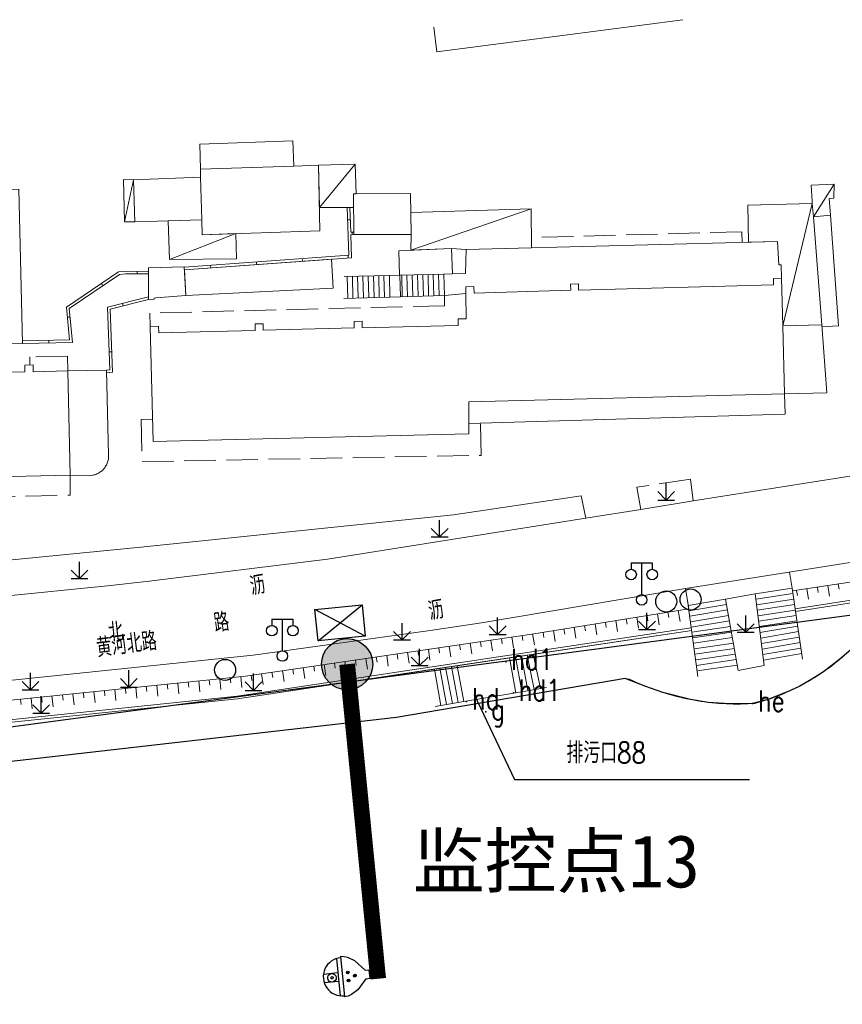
# Model space of a CAD drawing. Extents: x 39527407 to 39530665, y 3786466 to 3790957.
# Tile 91 of 113: x 39528749 to 39528827, y 3790255 to 3790349. Entities that reach past the tile are written whole.
import ezdxf
from ezdxf.enums import TextEntityAlignment as Align

# ---------------------------------------------------------------- set-up
doc = ezdxf.new("R2010")
doc.units = 0
doc.header["$PDSIZE"] = 0.2
doc.linetypes.add('X0', pattern=[4, 3, -1])
doc.layers.get('0').update_dxf_attribs({"linetype": 'CONTINUOUS'})
for name, color, linetype in [('04-安保监控', 4, 'CONTINUOUS'), ('DLSS', 4, 'CONTINUOUS'), ('JCDL_DMX_F', 30, 'CONTINUOUS'), ('JCDL_JMDD_F', 231, 'CONTINUOUS'), ('JCDL_JMDX_F', 231, 'CONTINUOUS'), ('JCDL_JT_ZJ', 100, 'CONTINUOUS'), ('JCDL_JTD_F', 100, 'CONTINUOUS'), ('JCDL_SXX_F', 5, 'CONTINUOUS'), ('JMD', 6, 'CONTINUOUS'), ('SXSS', 5, 'CONTINUOUS'), ('ZBTZ', 3, 'CONTINUOUS'), ('zdh', 7, 'CONTINUOUS'), ('水面监控', 7, 'CONTINUOUS')]:
    doc.layers.add(name, color=color, linetype=linetype)
for name, color, linetype, lineweight in [('JCDL_JMDX', 1, 'CONTINUOUS', 0), ('JCDL_SXX', 5, 'CONTINUOUS', 0), ('JCDL_ZBX', 3, 'CONTINUOUS', 0), ('JCDL_ZBX_F', 7, 'CONTINUOUS', 0), ('TEXTL_ZJ', 7, 'CONTINUOUS', 0)]:
    doc.layers.add(name, color=color, linetype=linetype, lineweight=lineweight)
doc.styles.add('HT', font='simhei.ttf')
doc.styles.add('HZ', font='rs', dxfattribs={"width": 0.8, "bigfont": 'hztxt'})
doc.linetypes.add('10422', pattern='A,2,[150,AAA.SHX,S=1,R=0,X=0,Y=1],2,[177,AAA.SHX,S=1,R=0,X=0,Y=0.8],1e-09', length=4)
doc.linetypes.add('X35', pattern='A,2,[150,AAA.SHX,S=1,R=0,X=0,Y=1],2,[177,AAA.SHX,S=1,R=0,X=0,Y=0.8],1e-09', length=4)
doc.linetypes.add('X67', pattern='A,1,[150,symbolx.shx,S=1,R=0,X=0,Y=1],2,[153,symbolx.shx,S=1,R=0,X=0,Y=0.8],2,[145,symbolx.shx,S=1,R=0,X=0,Y=0],0,[150,symbolx.shx,S=1,R=0,X=0,Y=1],2,[153,symbolx.shx,S=1,R=0,X=0,Y=0.8],2,[150,symbolx.shx,S=1,R=0,X=0,Y=1],0.5,-0.5,[146,symbolx.shx,S=1,R=0,X=0,Y=0],-0.5,0.5,[153,symbolx.shx,S=1,R=0,X=0,Y=0.8],1', length=12)

# ---------------------------------------------------------------- blocks, each defined once
blk = doc.blocks.new('5820000')
at = {"color": 0, "linetype": 'Continuous'}
blk.add_circle((0, 0), 1, dxfattribs=at)
blk = doc.blocks.new('9530003')
at = {"color": 0}
for p, q in [((0, 0), (0, 1.6)), ((-0.8, 0), (0.8, 0))]:
    blk.add_line(p, q, dxfattribs=at)
at = {"color": 0, "linetype": 'Continuous'}
for points in [[(0, 0), (-0.8, 0.8)], [(0, 0), (0.8, 0.8)]]:
    blk.add_lwpolyline(points, dxfattribs=at)
blk = doc.blocks.new('3521000')
at = {"color": 0}
for p, q in [((-1, 3.5), (1, 3.5)), ((0, 0.5), (0, 3.5))]:
    blk.add_line(p, q, dxfattribs=at)
at = {"color": 0, "linetype": 'Continuous', "flags": 128}
for points in [[(-1, 3.5), (-1, 2.9)], [(1, 3.5), (1, 2.9)]]:
    blk.add_lwpolyline(points, dxfattribs=at)
at = {"color": 0}
for centre in [(-1, 2.4), (1, 2.4), (0, 0)]:
    blk.add_circle(centre, 0.5, dxfattribs=at)
blk = doc.blocks.new('A$C645879D4')
at = {"layer": '04-安保监控'}
h = blk.add_hatch(color=256, dxfattribs=at)
edge = h.paths.add_edge_path()
edge.add_arc((404, 404), 404, 0, 360)
blk.add_circle((404, 404), 404, dxfattribs=at)
blk = doc.blocks.new('A$C2CD672AE')
at = {"layer": '04-安保监控', "color": 6}
for p, q in [((3.16, 8.38), (1.14, 6.57)), ((3.16, 8.38), (3.16, 9.15)), ((3.16, 9.15), (4.84, 9.15)), ((4.84, 8.38), (4.84, 9.15)), ((4.84, 8.38), (6.85, 6.57)), ((1.14, 6.57), (0.34, 5.24)), ((6.85, 6.57), (7.66, 5.24)), ((0.1, 4.53), (0, 3.79)), ((0.34, 5.24), (0.1, 4.53)), ((7.66, 5.24), (7.9, 4.53)), ((7.9, 4.53), (8, 3.79)), ((0, 3.79), (8, 3.79)), ((0.31, 2.95), (7.69, 2.95)), ((3.16, 2.95), (3.16, 0.09)), ((4.84, 2.95), (4.84, 0.09))]:
    blk.add_line(p, q, dxfattribs=at)
for centre, major_axis, start_param, end_param in [((4.02, 6.27), (0.188, 0.188), 3.141593, 9.424778), ((3.26, 4.93), (0.188, 0.188), 6.28318530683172, 12.5663706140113), ((4.85, 4.94), (0.188, 0.188), 3.141593, 9.424778), ((4, 3.79), (2.68, 2.68), 2.356194, 5.497787), ((4, 1.71), (0.595, 0.595), 5.497787, 11.780972), ((4, 1.71), (0.161, 0.161), 5.497787, 11.780972)]:
    blk.add_ellipse(centre, major_axis=major_axis, ratio=1, start_param=start_param, end_param=end_param, dxfattribs=at)
for points in [[(3.79, 6.4), (4.25, 6.4), (3.76, 6.27), (4.29, 6.27)], [(3.79, 6.13), (4.25, 6.14), (3.76, 6.27), (4.29, 6.27)], [(3.89, 6.5), (4.16, 6.5), (3.79, 6.4), (4.25, 6.4)], [(3.89, 6.04), (4.16, 6.04), (3.79, 6.13), (4.25, 6.14)], [(4.02, 6.53), (4.02, 6.53), (3.89, 6.5), (4.16, 6.5)], [(4.02, 6), (4.02, 6), (3.89, 6.04), (4.16, 6.04)], [(3.03, 5.07), (3.49, 5.07), (2.99, 4.93), (3.52, 4.93)], [(3.03, 4.8), (3.49, 4.8), (2.99, 4.93), (3.52, 4.93)], [(3.12, 5.16), (3.39, 5.16), (3.03, 5.07), (3.49, 5.07)], [(3.12, 4.7), (3.39, 4.7), (3.03, 4.8), (3.49, 4.8)], [(3.26, 5.2), (3.26, 5.2), (3.12, 5.16), (3.39, 5.16)], [(3.26, 4.67), (3.26, 4.67), (3.12, 4.7), (3.39, 4.7)], [(4.62, 5.07), (5.08, 5.07), (4.59, 4.94), (5.12, 4.94)], [(4.62, 4.8), (5.09, 4.81), (4.59, 4.94), (5.12, 4.94)], [(4.72, 5.17), (4.99, 5.17), (4.62, 5.07), (5.08, 5.07)], [(4.72, 4.71), (4.99, 4.71), (4.62, 4.8), (5.09, 4.81)], [(4.85, 5.2), (4.85, 5.2), (4.72, 5.17), (4.99, 5.17)], [(4.86, 4.67), (4.86, 4.67), (4.72, 4.71), (4.99, 4.71)]]:
    blk.add_solid(points, dxfattribs=at)
blk = doc.blocks.new('A$C30C14BCC')
at = {"layer": '04-安保监控', "color": 2}
for p, q in [((0, 600), (400, 0)), ((0, 0), (400, 600))]:
    blk.add_line(p, q, dxfattribs=at)
at = {"layer": '04-安保监控', "color": 2, "ltscale": 12}
blk.add_lwpolyline([(0, 600), (400, 600), (400, 0), (0, 0)], close=True, dxfattribs=at)

msp = doc.modelspace()

# ---------------------------------------------------------------- linework, layer by layer
at = {"linetype": 'Continuous', "elevation": -38.58, "flags": 128}
msp.add_lwpolyline([(39528544.38863, 3790262.28689), (39528589.77988, 3790266.11853), (39528708.42517, 3790276.92205), (39528716.03372, 3790277.68908), (39528728.35855, 3790278.87331), (39528943.94426, 3790307.56113), (39528994.39861, 3790313.08087), (39528996.02612, 3790313.51161), (39529138.46752, 3790282.56175), (39529165.19701, 3790281.88946)], dxfattribs=at)
at = {"layer": 'DLSS', "linetype": 'Continuous', "lineweight": 20, "elevation": -38.58}
for points in [[(39528832.843, 3790306.07341), (39528813.159, 3790302.97889), (39528808.16299, 3790302.16789), (39528802.959, 3790301.32589), (39528778.43, 3790297.43689), (39528761.533, 3790295.37089), (39528757.57799, 3790294.92389), (39528737.37, 3790292.88289), (39528714.68499, 3790290.8169), (39528706.525, 3790290.10689), (39528678.411, 3790287.81789), (39528666.28211, 3790286.7475), (39528655.114, 3790285.76189), (39528597.8, 3790281.13689), (39528585.538, 3790280.1349), (39528582.843, 3790279.92022)], [(39528832.843, 3790297.87932), (39528812.40915, 3790294.65688), (39528793.044, 3790291.4149), (39528788.18399, 3790290.6689), (39528771.38199, 3790288.3329), (39528735.392, 3790284.59289), (39528717.644, 3790282.94989), (39528675.635, 3790279.43889), (39528666.76499, 3790278.6409), (39528631.35599, 3790275.49589), (39528582.843, 3790271.72567)]]:
    msp.add_lwpolyline(points, dxfattribs=at)
at = {"layer": 'JCDL_DMX_F', "color": 3, "linetype": 'X35', "lineweight": 0, "elevation": -38.58}
for points in [[(39528822.8569, 3790292.48744), (39528832.843, 3790294.02979)], [(39528788.06554, 3790286.93081), (39528813.00343, 3790290.67607)], [(39528788.06554, 3790286.93081), (39528769.915, 3790284.20489), (39528716.364, 3790278.63689), (39528667.18399, 3790273.80789), (39528616.566, 3790268.93789), (39528597.317, 3790267.3439), (39528582.843, 3790266.09571)]]:
    msp.add_lwpolyline(points, dxfattribs=at)
at = {"layer": 'JCDL_JMDX', "color": 6, "linetype": 'Continuous', "lineweight": 0, "elevation": -38.58}
for points in [[(39528777.6727, 3790330.81786), (39528781.086, 3790334.94689)], [(39528759.19464, 3790329.46718), (39528760.039, 3790333.46689)], [(39528824.5499, 3790329.95904), (39528826.52377, 3790333.03175)], [(39528780.64402, 3790328.50078), (39528780.57467, 3790330.82814)], [(39528786.36319, 3790326.77068), (39528797.76899, 3790330.69589)], [(39528821.65524, 3790319.58729), (39528824.45237, 3790331.21925)], [(39528763.448, 3790325.9029), (39528769.75415, 3790328.35454)], [(39528764.86964, 3790324.92409), (39528780.71677, 3790326.05956), (39528780.65147, 3790328.2508)], [(39528780.65147, 3790328.2508), (39528780.94805, 3790328.25189)], [(39528749.49411, 3790317.92003), (39528754.235, 3790318.0129), (39528753.925, 3790321.23489), (39528758.699, 3790324.4729), (39528759.29599, 3790324.51889)], [(39528759.29599, 3790324.51889), (39528761.45549, 3790324.53003)], [(39528784.31449, 3790324.37787), (39528780.031, 3790324.27589)], [(39528780.3648, 3790322.21821), (39528780.30593, 3790324.28243)], [(39528780.8646, 3790322.23247), (39528780.8058, 3790324.29433)], [(39528781.3644, 3790322.24672), (39528781.30566, 3790324.30623)], [(39528781.86419, 3790322.26097), (39528781.80553, 3790324.31813)], [(39528782.36399, 3790322.27523), (39528782.30539, 3790324.33003)], [(39528782.86379, 3790322.28948), (39528782.80525, 3790324.34193)], [(39528783.36358, 3790322.30373), (39528783.30512, 3790324.35383)], [(39528783.86338, 3790322.31799), (39528783.80498, 3790324.36573)], [(39528785.26239, 3790324.40028), (39528784.31449, 3790324.37787)], [(39528784.31449, 3790324.37787), (39528784.36318, 3790322.33224)], [(39528785.32137, 3790324.40184), (39528785.26239, 3790324.40028)], [(39528789.49288, 3790324.50112), (39528785.32137, 3790324.40184)], [(39528785.37, 3790322.3589), (39528785.32137, 3790324.40184)], [(39528785.54267, 3790322.36391), (39528785.48344, 3790324.40569)], [(39528786.04246, 3790322.3784), (39528785.98331, 3790324.41759)], [(39528786.54225, 3790322.3929), (39528786.48318, 3790324.42949)], [(39528787.04204, 3790322.4074), (39528786.98304, 3790324.44138)], [(39528787.54183, 3790322.4219), (39528787.48291, 3790324.45328)], [(39528788.04162, 3790322.43639), (39528787.98277, 3790324.46518)], [(39528788.54141, 3790322.45089), (39528788.48264, 3790324.47707)], [(39528789.0412, 3790322.46539), (39528788.9825, 3790324.48897)], [(39528784.36318, 3790322.33224), (39528780.003, 3790322.20789)], [(39528784.36318, 3790322.33224), (39528785.37, 3790322.3589)], [(39528789.54099, 3790322.47989), (39528785.37, 3790322.3589)], [(39528757.48507, 3790315.14332), (39528758.03599, 3790315.18389), (39528757.828, 3790321.17689), (39528761.46799, 3790322.10689)], [(39528819.08934, 3790293.64077), (39528822.60831, 3790294.17642)], [(39528819.15468, 3790293.12064), (39528822.68462, 3790293.65796)], [(39528816.30397, 3790293.14517), (39528812.74723, 3790292.54366)], [(39528816.39594, 3790292.62944), (39528812.81846, 3790292.02443)], [(39528819.22002, 3790292.60051), (39528822.76092, 3790293.1395)], [(39528819.28536, 3790292.08038), (39528822.83723, 3790292.62104)], [(39528816.48791, 3790292.11372), (39528812.88969, 3790291.5052)], [(39528816.57989, 3790291.598), (39528812.96092, 3790290.98597)], [(39528819.3507, 3790291.56025), (39528822.91354, 3790292.10258)], [(39528819.41604, 3790291.04012), (39528822.98984, 3790291.58412)], [(39528816.67815, 3790291.04704), (39528813.02493, 3790290.51942)], [(39528816.77138, 3790290.52427), (39528813.09706, 3790289.99361)], [(39528819.48546, 3790290.48751), (39528823.06223, 3790291.09232)], [(39528819.55138, 3790289.96274), (39528823.13919, 3790290.56941)], [(39528816.86461, 3790290.0015), (39528813.16919, 3790289.46779)], [(39528819.6173, 3790289.43797), (39528823.21615, 3790290.04651)], [(39528816.95784, 3790289.47873), (39528813.24133, 3790288.94197)], [(39528817.05107, 3790288.95596), (39528813.31346, 3790288.41616)], [(39528819.68322, 3790288.9132), (39528823.29311, 3790289.52361)], [(39528819.74915, 3790288.38843), (39528823.37007, 3790289.00071)], [(39528796.28689, 3790288.16551), (39528796.89389, 3790284.86947)], [(39528796.85278, 3790288.2505), (39528797.4577, 3790284.96577)], [(39528797.38857, 3790288.33097), (39528798.06569, 3790285.06961)], [(39528797.96951, 3790288.41821), (39528798.64423, 3790285.16843)], [(39528817.14431, 3790288.43319), (39528813.38559, 3790287.89034)], [(39528817.23754, 3790287.91042), (39528813.45773, 3790287.36452)], [(39528819.81507, 3790287.86366), (39528823.44703, 3790288.4778)], [(39528788.60296, 3790287.01152), (39528789.19346, 3790283.55424)], [(39528789.10701, 3790287.08721), (39528789.75087, 3790283.64945)], [(39528789.65556, 3790287.1696), (39528790.29737, 3790283.74279)], [(39528790.20411, 3790287.25198), (39528790.84387, 3790283.83613)], [(39528817.33077, 3790287.38766), (39528813.52986, 3790286.83871)]]:
    msp.add_lwpolyline(points, dxfattribs=at)
at = {"layer": 'JCDL_JMDX', "color": 6, "linetype": 'X0', "lineweight": 0, "elevation": -38.58}
for points in [[(39528817.79621, 3790327.51822), (39528817.77, 3790328.53189), (39528797.78729, 3790327.97983)], [(39528789.54099, 3790322.47989), (39528789.56299, 3790321.50689), (39528761.577, 3790320.80689), (39528761.607, 3790319.52189)], [(39528753.817, 3790315.32589), (39528753.76499, 3790316.7289), (39528750.18399, 3790316.64989), (39528750.20134, 3790315.88393)], [(39528761.84564, 3790310.73468), (39528760.749, 3790310.7049), (39528760.848, 3790306.70789), (39528793.03799, 3790307.3009), (39528792.95544, 3790310.36717)], [(39528717.80399, 3790302.66289), (39528754.029, 3790303.52989), (39528754.03399, 3790305.41089)]]:
    msp.add_lwpolyline(points, dxfattribs=at)
at = {"layer": 'JCDL_JMDX', "color": 6, "linetype": 'X67', "lineweight": 0, "elevation": -38.58}
msp.add_lwpolyline([(39528745.658, 3790277.9349), (39528784.98399, 3790282.42189), (39528806.695, 3790286.12189), (39528807.093, 3790286.06989), (39528807.39988, 3790285.92157), (39528807.70909, 3790285.77815), (39528808.02036, 3790285.63928), (39528808.33364, 3790285.50499), (39528808.64886, 3790285.37532), (39528808.96595, 3790285.25029), (39528809.28484, 3790285.12992), (39528809.60546, 3790285.01425), (39528809.92774, 3790284.90329), (39528810.25161, 3790284.79708), (39528810.57702, 3790284.69563), (39528810.90387, 3790284.59897), (39528811.23211, 3790284.50711), (39528811.56166, 3790284.42008), (39528811.89245, 3790284.3379), (39528812.22441, 3790284.26059), (39528812.518, 3790284.19689), (39528812.55747, 3790284.18815), (39528812.89156, 3790284.12061), (39528813.22661, 3790284.05797), (39528813.56253, 3790284.00027), (39528813.89927, 3790283.9475), (39528814.23675, 3790283.89967), (39528814.57489, 3790283.85681), (39528814.91363, 3790283.81891), (39528815.25288, 3790283.78599), (39528815.59258, 3790283.75805), (39528815.93265, 3790283.73509), (39528816.27303, 3790283.71714), (39528816.61363, 3790283.70418), (39528816.95438, 3790283.69622), (39528817.29522, 3790283.69326), (39528817.63606, 3790283.6953), (39528817.97684, 3790283.70235), (39528818.31747, 3790283.71439), (39528818.65789, 3790283.73144), (39528818.998, 3790283.75389), (39528819.31403, 3790283.84013), (39528819.62857, 3790283.93169), (39528819.94164, 3790284.02816), (39528820.25316, 3790284.1295), (39528820.56307, 3790284.23569), (39528820.87128, 3790284.3467), (39528821.17772, 3790284.46251), (39528821.48231, 3790284.58309), (39528821.78499, 3790284.70841), (39528822.08567, 3790284.83844), (39528822.38429, 3790284.97315), (39528822.68076, 3790285.1125), (39528822.97503, 3790285.25646), (39528823.26701, 3790285.40499), (39528823.55664, 3790285.55807), (39528823.84385, 3790285.71565), (39528824.12856, 3790285.87769), (39528824.41071, 3790286.04415), (39528824.69022, 3790286.215), (39528824.96703, 3790286.39019), (39528825.147, 3790286.50789), (39528825.24108, 3790286.56968), (39528825.51229, 3790286.75343), (39528825.7806, 3790286.94138), (39528826.04594, 3790287.13351), (39528826.30825, 3790287.32974), (39528826.56747, 3790287.53005), (39528826.82353, 3790287.73439), (39528827.07636, 3790287.94269), (39528827.32592, 3790288.15491)], dxfattribs=at)
at = {"layer": 'JCDL_JMDX_F', "linetype": 'Continuous', "lineweight": 0, "elevation": -38.58}
for points in [[(39528764.85762, 3790325.17387), (39528780.45974, 3790326.29179), (39528780.32458, 3790330.82726)], [(39528780.60935, 3790329.66446), (39528780.35946, 3790329.65701)], [(39528780.64402, 3790328.50078), (39528780.94555, 3790328.50188)], [(39528780.79976, 3790328.25134), (39528780.79885, 3790328.50134)], [(39528780.40978, 3790326.03756), (39528780.39191, 3790326.28692)], [(39528767.36325, 3790325.10276), (39528767.34538, 3790325.35212)], [(39528771.71209, 3790325.41436), (39528771.69422, 3790325.66372)], [(39528776.06093, 3790325.72596), (39528776.04307, 3790325.97532)], [(39528749.48921, 3790318.16998), (39528753.96047, 3790318.25585), (39528753.66195, 3790321.35855), (39528758.61361, 3790324.71706), (39528759.27679, 3790324.76815)], [(39528759.29087, 3790324.76887), (39528761.4542, 3790324.78002)], [(39528760.37574, 3790324.52446), (39528760.37445, 3790324.77445)], [(39528757.12554, 3790323.40569), (39528756.98521, 3790323.61259)], [(39528757.43155, 3790315.39005), (39528757.7778, 3790315.41555), (39528757.57117, 3790321.3693), (39528761.46666, 3790322.36459)], [(39528759.0458, 3790321.48803), (39528758.98391, 3790321.73025)], [(39528754.00216, 3790320.4329), (39528753.75331, 3790320.40896)], [(39528751.9936, 3790317.96899), (39528751.98713, 3790318.21795)], [(39528757.96844, 3790317.1303), (39528757.71859, 3790317.12163)], [(39528819.024, 3790294.1609), (39528822.532, 3790294.69489)], [(39528823.52399, 3790287.9549), (39528822.532, 3790294.69489)], [(39528816.21199, 3790293.66089), (39528812.676, 3790293.06289)], [(39528817.424, 3790286.86489), (39528816.21199, 3790293.66089)], [(39528819.88099, 3790287.33889), (39528819.024, 3790294.1609)], [(39528813.602, 3790286.31289), (39528812.676, 3790293.06289)], [(39528795.721, 3790288.08053), (39528790.75266, 3790287.33436)], [(39528798.55045, 3790288.50546), (39528795.721, 3790288.08053)], [(39528795.721, 3790288.08053), (39528796.33008, 3790284.77317)], [(39528788.06554, 3790286.93081), (39528790.75266, 3790287.33436)], [(39528790.75266, 3790287.33436), (39528791.39037, 3790283.92947)], [(39528799.22277, 3790285.26724), (39528796.33008, 3790284.77317)], [(39528791.39037, 3790283.92947), (39528796.33008, 3790284.77317)], [(39528788.65788, 3790283.46277), (39528791.39037, 3790283.92947)]]:
    msp.add_lwpolyline(points, dxfattribs=at)
at = {"layer": 'JCDL_SXX', "color": 142, "linetype": 'Continuous', "lineweight": 0, "true_color": 0x00a0e9, "elevation": -38.58}
for points in [[(39528832.843, 3790295.9769), (39528822.57156, 3790294.42614)], [(39528822.95577, 3790294.48434), (39528823.03065, 3790293.98998)], [(39528823.94459, 3790294.63344), (39528824.09425, 3790293.64538)], [(39528824.93339, 3790294.78273), (39528825.0081, 3790294.2895)], [(39528825.92218, 3790294.93201), (39528826.0717, 3790293.94489)], [(39528826.91098, 3790295.0813), (39528826.98554, 3790294.58901)], [(39528812.72221, 3790292.72601), (39528797.8197, 3790290.34036), (39528770.648, 3790286.34889), (39528715.30899, 3790280.66789), (39528667.267, 3790276.83789), (39528627.79623, 3790273.40031), (39528582.843, 3790269.48525)], [(39528810.74735, 3790292.40987), (39528810.82639, 3790291.91616)], [(39528811.73478, 3790292.56794), (39528811.89932, 3790291.5401)], [(39528804.82279, 3790291.46144), (39528804.90182, 3790290.96773)], [(39528805.81021, 3790291.61951), (39528805.97475, 3790290.59167)], [(39528806.79764, 3790291.77758), (39528806.87668, 3790291.28387)], [(39528807.78507, 3790291.93566), (39528807.94961, 3790290.90782)], [(39528808.7725, 3790292.09373), (39528808.85153, 3790291.60001)], [(39528809.75992, 3790292.2518), (39528809.92447, 3790291.22396)], [(39528798.89822, 3790290.51301), (39528798.97726, 3790290.0193)], [(39528799.88565, 3790290.67108), (39528800.05019, 3790289.64324)], [(39528800.87308, 3790290.82916), (39528800.95211, 3790290.33544)], [(39528801.8605, 3790290.98723), (39528802.02504, 3790289.95939)], [(39528802.84793, 3790291.1453), (39528802.92697, 3790290.65159)], [(39528803.83536, 3790291.30337), (39528803.9999, 3790290.27553)], [(39528792.96406, 3790289.62707), (39528793.03673, 3790289.13238)], [(39528793.95344, 3790289.77241), (39528794.10476, 3790288.74234)], [(39528794.94283, 3790289.91775), (39528795.0155, 3790289.42306)], [(39528795.93221, 3790290.06309), (39528796.08352, 3790289.03301)], [(39528796.92159, 3790290.20843), (39528796.99426, 3790289.71374)], [(39528797.91079, 3790290.35494), (39528798.07533, 3790289.3271)], [(39528787.02777, 3790288.75504), (39528787.10044, 3790288.26035)], [(39528788.01715, 3790288.90038), (39528788.16847, 3790287.87031)], [(39528789.00653, 3790289.04572), (39528789.0792, 3790288.55103)], [(39528789.99592, 3790289.19106), (39528790.14723, 3790288.16098)], [(39528790.9853, 3790289.3364), (39528791.05797, 3790288.84171)], [(39528791.97468, 3790289.48174), (39528792.126, 3790288.45166)], [(39528780.1021, 3790287.73768), (39528780.25341, 3790286.7076)], [(39528781.09148, 3790287.88301), (39528781.16415, 3790287.38832)], [(39528782.08086, 3790288.02835), (39528782.23218, 3790286.99828)], [(39528783.07024, 3790288.17369), (39528783.14291, 3790287.679)], [(39528784.05962, 3790288.31903), (39528784.21094, 3790287.28895)], [(39528785.04901, 3790288.46437), (39528785.12168, 3790287.96968)], [(39528786.03839, 3790288.60971), (39528786.1897, 3790287.57963)], [(39528774.1658, 3790286.86565), (39528774.31712, 3790285.83557)], [(39528775.15519, 3790287.01098), (39528775.22786, 3790286.51629)], [(39528776.14457, 3790287.15632), (39528776.29588, 3790286.12625)], [(39528777.13395, 3790287.30166), (39528777.20662, 3790286.80697)], [(39528778.12333, 3790287.447), (39528778.27465, 3790286.41692)], [(39528779.11271, 3790287.59234), (39528779.18538, 3790287.09765)], [(39528766.22679, 3790285.89502), (39528766.33305, 3790284.85991)], [(39528767.22156, 3790285.99714), (39528767.27263, 3790285.49975)], [(39528768.21634, 3790286.09926), (39528768.3226, 3790285.06416)], [(39528769.21111, 3790286.20138), (39528769.26217, 3790285.70399)], [(39528770.20588, 3790286.3035), (39528770.31214, 3790285.2684)], [(39528771.19766, 3790286.42963), (39528771.27033, 3790285.93494)], [(39528772.18704, 3790286.57497), (39528772.33836, 3790285.54489)], [(39528773.17642, 3790286.72031), (39528773.24909, 3790286.22562)], [(39528757.27385, 3790284.97592), (39528757.32491, 3790284.47854)], [(39528758.26862, 3790285.07804), (39528758.37488, 3790284.04294)], [(39528759.26339, 3790285.18016), (39528759.31445, 3790284.68278)], [(39528760.25816, 3790285.28229), (39528760.36442, 3790284.24719)], [(39528761.25293, 3790285.38441), (39528761.30399, 3790284.88702)], [(39528762.24771, 3790285.48653), (39528762.35397, 3790284.45143)], [(39528763.24248, 3790285.58865), (39528763.29354, 3790285.09127)], [(39528764.23725, 3790285.69077), (39528764.34351, 3790284.65567)], [(39528765.23202, 3790285.79289), (39528765.28308, 3790285.29551)], [(39528749.31567, 3790284.15895), (39528749.36673, 3790283.66157)], [(39528750.31044, 3790284.26107), (39528750.4167, 3790283.22597)], [(39528751.30521, 3790284.36319), (39528751.35627, 3790283.86581)], [(39528752.29999, 3790284.46532), (39528752.40625, 3790283.43022)], [(39528753.29476, 3790284.56744), (39528753.34582, 3790284.07005)], [(39528754.28953, 3790284.66956), (39528754.39579, 3790283.63446)], [(39528755.2843, 3790284.77168), (39528755.33536, 3790284.27429)], [(39528756.27907, 3790284.8738), (39528756.38533, 3790283.8387)]]:
    msp.add_lwpolyline(points, dxfattribs=at)
at = {"layer": 'JCDL_SXX_F', "linetype": 'Continuous', "lineweight": 0, "elevation": -38.58}
for points in [[(39528832.843, 3790294.28215), (39528822.82002, 3790292.7347)], [(39528812.9663, 3790290.9233), (39528769.8835, 3790284.45296), (39528716.33886, 3790278.88562), (39528667.1598, 3790274.05672), (39528616.54371, 3790269.1869), (39528597.29595, 3790267.59301), (39528582.843, 3790266.34664)], [(39528813.00343, 3790290.67607), (39528769.915, 3790284.20489), (39528716.364, 3790278.63689), (39528667.18399, 3790273.80789), (39528616.566, 3790268.93789), (39528597.317, 3790267.3439), (39528582.843, 3790266.09571)]]:
    msp.add_lwpolyline(points, dxfattribs=at)
at = {"layer": 'JCDL_ZBX', "color": 114, "linetype": 'Continuous', "lineweight": 0, "true_color": 0x009944, "elevation": -38.58}
msp.add_lwpolyline([(39528714.68499, 3790290.8169), (39528715.044, 3790293.04589), (39528715.447, 3790294.0839), (39528715.67899, 3790294.1609), (39528761.03599, 3790298.62189), (39528790.407, 3790301.64389), (39528802.51999, 3790303.4689), (39528802.959, 3790301.32589)], dxfattribs=at)
at = {"layer": 'JCDL_ZBX_F', "color": 114, "linetype": 'X0', "lineweight": 0, "true_color": 0x009944, "elevation": -38.58}
for points in [[(39528813.159, 3790302.97889), (39528812.88999, 3790305.03289), (39528807.805, 3790304.28089), (39528808.16299, 3790302.16789)], [(39528822.29196, 3790296.2176), (39528822.532, 3790294.69489)], [(39528812.40915, 3790294.65688), (39528812.72221, 3790292.72601)], [(39528816.21199, 3790293.66089), (39528819.024, 3790294.1609)], [(39528817.424, 3790286.86489), (39528819.88099, 3790287.33889)]]:
    msp.add_lwpolyline(points, dxfattribs=at)
at = {"layer": 'JMD', "linetype": 'Continuous'}
for p, q in [((39528792.36475, 3790284.60988, -38.58), (39528796.18165, 3790276.51819, -38.58)), ((39528796.18165, 3790276.51819, -38.58), (39528818.48165, 3790276.51819, -38.58))]:
    msp.add_line(p, q, dxfattribs=at)
at = {"layer": 'JMD', "color": 6, "linetype": 'Continuous', "lineweight": 0, "elevation": -38.58}
for points in [[(39528812.15527, 3790348.659), (39528788.83173, 3790345.61149)], [(39528788.83173, 3790345.61149), (39528788.52565, 3790347.95401)], [(39528766.38899, 3790334.4619), (39528766.32843, 3790336.84254), (39528775.157, 3790337.1549), (39528775.23874, 3790334.7645), (39528766.38899, 3790334.4619)], [(39528777.718, 3790328.61189), (39528766.547, 3790328.25089), (39528766.51141, 3790329.6501), (39528766.4084, 3790333.6992), (39528766.38899, 3790334.4619), (39528775.23874, 3790334.7645), (39528777.59, 3790334.8449), (39528777.718, 3790328.61189)], [(39528781.086, 3790334.94689), (39528781.16899, 3790332.13785), (39528780.91, 3790332.13689), (39528780.92279, 3790330.82938), (39528777.6727, 3790330.81786), (39528777.59, 3790334.8449), (39528781.086, 3790334.94689)], [(39528766.51141, 3790329.6501), (39528760.16099, 3790329.45689), (39528760.039, 3790333.46693), (39528766.4084, 3790333.6992), (39528766.51141, 3790329.6501)], [(39528760.039, 3790333.46689), (39528760.16099, 3790329.45689), (39528759.19464, 3790329.46718), (39528759.099, 3790333.4769), (39528760.039, 3790333.46689)], [(39528826.52377, 3790333.03175), (39528826.48299, 3790331.7179), (39528826.06199, 3790331.69289), (39528826.179, 3790330.1119), (39528824.5499, 3790329.95904), (39528824.45237, 3790331.21925), (39528824.43505, 3790331.44305), (39528824.338, 3790332.9399), (39528826.52377, 3790333.03175)], [(39528749.15767, 3790332.55617), (39528749.49411, 3790317.92003), (39528677.4565, 3790316.25727), (39528677.054, 3790330.90189), (39528749.15767, 3790332.55617)], [(39528786.31999, 3790332.1569), (39528786.39499, 3790328.27189), (39528780.94799, 3790328.25189), (39528780.91, 3790332.13689), (39528786.31999, 3790332.1569)], [(39528797.76899, 3790330.69589), (39528797.79386, 3790327.00092), (39528791.60599, 3790326.8409), (39528790.205, 3790326.9419), (39528786.36319, 3790326.77068), (39528786.39499, 3790328.27189), (39528786.35466, 3790330.36116), (39528797.76899, 3790330.69589)], [(39528824.5499, 3790329.95904), (39528825.34518, 3790319.68283), (39528821.65524, 3790319.58729), (39528821.53699, 3790324.12089), (39528821.503, 3790325.37289), (39528821.26999, 3790325.3829), (39528821.14799, 3790327.60489), (39528818.40999, 3790327.53408), (39528818.319, 3790331.05289), (39528824.45237, 3790331.21925), (39528824.5499, 3790329.95904)], [(39528826.179, 3790330.1119), (39528826.93699, 3790319.61088), (39528825.35949, 3790319.49785), (39528825.34518, 3790319.68283), (39528824.5499, 3790329.95904), (39528826.179, 3790330.1119)], [(39528769.75415, 3790328.35454), (39528769.822, 3790325.97208), (39528763.448, 3790325.9029), (39528763.32614, 3790329.55319), (39528766.51141, 3790329.6501), (39528766.547, 3790328.25089), (39528769.75415, 3790328.35454)], [(39528821.14799, 3790327.60489), (39528821.26999, 3790325.3829), (39528821.503, 3790325.37289), (39528821.53699, 3790324.12089), (39528820.758, 3790324.10389), (39528820.77509, 3790323.49289), (39528802.26807, 3790322.97683), (39528802.25099, 3790323.5869), (39528801.501, 3790323.5549), (39528801.521, 3790322.9869), (39528792.3586, 3790322.70052), (39528792.34099, 3790323.32989), (39528791.56299, 3790323.30789), (39528791.57131, 3790322.67592), (39528789.54099, 3790322.47989), (39528789.49288, 3790324.50112), (39528790.31073, 3790324.52061), (39528791.54, 3790324.54989), (39528791.60599, 3790326.8409), (39528821.14799, 3790327.60489)], [(39528790.31073, 3790324.52061), (39528789.49288, 3790324.50112), (39528785.26239, 3790324.40028), (39528785.201, 3790326.71889), (39528790.205, 3790326.9419), (39528790.31073, 3790324.52061)], [(39528761.45255, 3790325.10007), (39528764.85699, 3790325.1869), (39528764.988, 3790322.4639), (39528762.15599, 3790322.2489), (39528762.003, 3790322.23728), (39528762.011, 3790322.13189), (39528761.46799, 3790322.10689), (39528761.45255, 3790325.10007)], [(39528778.82163, 3790325.92377), (39528778.98665, 3790323.17234), (39528764.988, 3790322.4639), (39528764.86964, 3790324.92409), (39528778.82163, 3790325.92377)], [(39528801.521, 3790322.9869), (39528801.501, 3790323.5549), (39528802.25099, 3790323.5869), (39528802.26807, 3790322.97683), (39528820.77509, 3790323.49289), (39528820.758, 3790324.10389), (39528821.53699, 3790324.12089), (39528821.65524, 3790319.58729), (39528821.82328, 3790313.14307), (39528791.847, 3790312.3869), (39528791.86378, 3790310.33516), (39528791.872, 3790309.32989), (39528761.903, 3790308.62289), (39528761.607, 3790319.52189), (39528762.402, 3790319.5629), (39528762.433, 3790318.9419), (39528771.59, 3790319.15089), (39528771.587, 3790319.78089), (39528772.34599, 3790319.8019), (39528772.34999, 3790319.17789), (39528780.964, 3790319.39689), (39528780.97099, 3790320.01589), (39528781.72799, 3790320.03689), (39528781.744, 3790319.4059), (39528790.858, 3790319.63689), (39528790.845, 3790320.25189), (39528791.603, 3790320.26689), (39528791.57131, 3790322.67592), (39528791.56299, 3790323.30789), (39528792.34099, 3790323.32989), (39528792.3586, 3790322.70052), (39528801.521, 3790322.9869)], [(39528821.82328, 3790313.14307), (39528821.65524, 3790319.58729), (39528825.34518, 3790319.68283), (39528825.82, 3790313.24389), (39528821.82328, 3790313.14307)], [(39528720.83953, 3790314.56785), (39528720.82299, 3790315.27889), (39528721.62333, 3790315.29751), (39528721.63987, 3790314.58647), (39528737.69442, 3790314.95992), (39528737.67899, 3790315.62289), (39528738.478, 3790315.6339), (39528738.49325, 3790314.97851), (39528749.72038, 3790315.23966), (39528749.712, 3790315.8709), (39528750.49999, 3790315.8919), (39528750.51481, 3790315.23737), (39528753.817, 3790315.32589), (39528754.03399, 3790305.41089), (39528717.73699, 3790304.6059), (39528717.488, 3790314.4899), (39528720.83953, 3790314.56785)], [(39528757.47899, 3790315.3909), (39528757.67699, 3790307.3179), (39528757.67829, 3790307.22028), (39528757.67407, 3790307.12274), (39528757.66477, 3790307.02555), (39528757.65043, 3790306.92897), (39528757.63106, 3790306.83328), (39528757.60674, 3790306.73872), (39528757.57752, 3790306.64556), (39528757.54349, 3790306.55405), (39528757.50474, 3790306.46444), (39528757.46136, 3790306.37697), (39528757.41349, 3790306.29188), (39528757.36125, 3790306.2094), (39528757.355, 3790306.20089), (39528757.30478, 3790306.12975), (39528757.24424, 3790306.05316), (39528757.17978, 3790305.97982), (39528757.1116, 3790305.90994), (39528757.03986, 3790305.84371), (39528756.96477, 3790305.78131), (39528756.88653, 3790305.72291), (39528756.80536, 3790305.66866), (39528756.72146, 3790305.61872), (39528756.63508, 3790305.57322), (39528756.54644, 3790305.53228), (39528756.45579, 3790305.49601), (39528756.36338, 3790305.46452), (39528756.26945, 3790305.43789), (39528756.17426, 3790305.41619), (39528756.078, 3790305.3999), (39528754.03399, 3790305.41089), (39528753.817, 3790315.32589), (39528757.47899, 3790315.3909)], [(39528821.82328, 3790313.14307), (39528821.87361, 3790311.21548), (39528791.86378, 3790310.33516), (39528791.847, 3790312.3869), (39528821.82328, 3790313.14307)]]:
    msp.add_lwpolyline(points, dxfattribs=at)
at = {"layer": 'SXSS', "linetype": '10422', "flags": 128}
msp.add_lwpolyline([(39529158.99219, 3790274.72839), (39529154.61133, 3790275.84785), (39529139.59664, 3790279.78737), (39529139.20828, 3790279.8174), (39529138.62708, 3790279.65849), (39529134.56702, 3790278.37549), (39529133.72248, 3790278.2429), (39529132.81762, 3790278.35138), (39529113.18757, 3790283.23267), (39529112.13112, 3790283.85351), (39529111.17086, 3790284.63586), (39529109.52931, 3790286.17468), (39529108.36236, 3790287.15314), (39529107.39602, 3790287.79904), (39529082.843, 3790294.0094), (39529050.68838, 3790302.16361), (39529033.00544, 3790306.41037), (39529028.68519, 3790306.94964), (39529024.83151, 3790307.43067), (39529002.88224, 3790309.86715), (39528990.58084, 3790310.69829), (39528982.75405, 3790310.50758), (39528972.15803, 3790309.84534), (39528959.19593, 3790308.2925), (39528946.20778, 3790306.48339), (39528933.80215, 3790304.69319), (39528922.24827, 3790303.08698), (39528915.09334, 3790302.13436), (39528892.15162, 3790298.86405), (39528875.87809, 3790296.67258), (39528846.78883, 3790292.4607), (39528829.93699, 3790289.96789), (39528828.996, 3790289.5849), (39528827.07636, 3790287.94269), (39528825.51229, 3790286.75343), (39528824.41071, 3790286.04415), (39528823.26701, 3790285.40499), (39528822.38429, 3790284.97315), (39528820.25316, 3790284.1295), (39528818.78, 3790283.73789), (39528816.61363, 3790283.70418), (39528814.57489, 3790283.85681), (39528812.89156, 3790284.12061), (39528810.25161, 3790284.79708), (39528808.64886, 3790285.37532), (39528806.695, 3790286.12189), (39528784.98399, 3790282.42189), (39528745.658, 3790277.9349), (39528673.04433, 3790270.81339), (39528646.58199, 3790268.27989), (39528582.843, 3790262.48104), (39528552.091, 3790259.8299), (39528550.826, 3790259.22489), (39528549.658, 3790257.76489), (39528548.90697, 3790257.15389), (39528548.81264, 3790256.92579), (39528526.95554, 3790255.19081)], dxfattribs=at)
at = {"layer": 'zdh', "color": 1}
for p in [(39528795.353, 3790287.68889, -0.363), (39528796.081, 3790284.76389, -0.364), (39528791.636, 3790283.93989, -0.38), (39528818.78, 3790283.73789, -2.176), (39528793.468, 3790282.95589, -3.126)]:
    msp.add_point(p, dxfattribs=at)
at = {"layer": '水面监控', "color": 6, "const_width": 1.5, "elevation": -38.58}
msp.add_lwpolyline([(39528783.24779, 3790257.62045), (39528780.30759, 3790287.47603)], dxfattribs=at)

# ---------------------------------------------------------------- block references
at = {"layer": 'JCDL_JMDD_F'}
for p in [(39528808.258, 3790293.5849, -38.58), (39528774.164, 3790288.25689, -38.58)]:
    msp.add_blockref('3521000', p, dxfattribs=at)
at = {"layer": 'JCDL_JTD_F'}
for p in [(39528810.587, 3790293.4259, -38.58), (39528812.902, 3790293.61789, -38.58), (39528768.73, 3790286.9349, -38.58)]:
    msp.add_blockref('5820000', p, dxfattribs=at)
at = {"layer": 'ZBTZ'}
for p in [(39528810.58287, 3790303.05822, -38.58), (39528789.08206, 3790299.55984, -38.58), (39528754.91425, 3790295.60764, -38.58), (39528794.585, 3790290.30829, -38.58), (39528808.76213, 3790290.76277, -38.58), (39528818.12784, 3790290.51289, -38.58), (39528785.51983, 3790289.77496, -38.58), (39528787.18474, 3790287.34598, -38.58), (39528759.5903, 3790285.30909, -38.58), (39528750.25848, 3790285.04241, -38.58), (39528771.42178, 3790284.99566, -38.58), (39528751.2764, 3790282.82834, -38.58)]:
    msp.add_blockref('9530003', p, dxfattribs=at)
at = {"layer": '水面监控', "color": 6}
for name, p, xscale, yscale, zscale, rotation in [('A$C30C14BCC', (39528782.02726, 3790290.1253, -38.58), 0.007499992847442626, 0.007499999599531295, 0.0075, 95.6243853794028), ('A$C645879D4', (39528778.1345, 3790284.82816, -38.58), 0.005999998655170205, 0.005999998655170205, 0.006, 5.624385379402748), ('A$C2CD672AE', (39528777.86234, 3790259.53811, -38.58), 0.4799999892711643, 0.4800000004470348, 0.4800000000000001, 275.6243853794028)]:
    msp.add_blockref(name, p, dxfattribs=dict(at, xscale=xscale, yscale=yscale, zscale=zscale, rotation=rotation))

# ---------------------------------------------------------------- texts
at = {"color": 6, "linetype": 'Continuous', "style": 'HZ', "width": 0.8}
msp.add_text('排污口88', height=2, dxfattribs=at).set_placement((39528801.12219, 3790278.07292, -38.58))
at = {"layer": 'JCDL_JT_ZJ', "lineweight": 0, "style": 'HZ', "width": 0.8}
for s, rotation, p in [('沥', 9.9325608, (39528771.35146, 3790293.44749, -38.58)), ('路', 8.0508082, (39528767.87134, 3790289.93907, -38.58)), ('北', 5.8193766, (39528757.77134, 3790289.04806, -38.58))]:
    msp.add_text(s, height=1.8, rotation=rotation, dxfattribs=at).set_placement(p, align=Align.BOTTOM_LEFT)
at = {"layer": 'TEXTL_ZJ', "style": 'HZ', "width": 0.8}
for s, rotation, p in [('沥', 10.5207586, (39528788.29841, 3790291.06339, -38.58)), ('黄河北路', 7.2013842, (39528756.70279, 3790287.58599, -38.58))]:
    msp.add_text(s, height=1.8, rotation=rotation, dxfattribs=at).set_placement(p, align=Align.BOTTOM_LEFT)
at = {"layer": 'zdh', "color": 1, "style": 'HZ', "width": 0.8}
for s, p in [('hd1', (39528795.853, 3790286.93889, -0.363)), ('hd1', (39528796.581, 3790284.01389, -0.364)), ('hd', (39528792.136, 3790283.18989, -0.38)), ('he', (39528819.28, 3790282.98789, -2.176)), ('g', (39528793.968, 3790282.20589, -3.126))]:
    msp.add_text(s, height=2, dxfattribs=at).set_placement(p)
at = {"layer": '水面监控', "color": 9, "linetype": 'Continuous', "lineweight": 30, "insert": (39528786.53835, 3790271.28615), "char_height": 20, "attachment_point": 1, "style": 'HT'}
msp.add_mtext_dynamic_manual_height_columns('{\\fSimSun|b0|i0|c134|p2;\\H0.25x;\\C0;监控点13}', width=50.3163026, gutter_width=1, heights=[0], dxfattribs=at)

doc.saveas('drawing.dxf')
